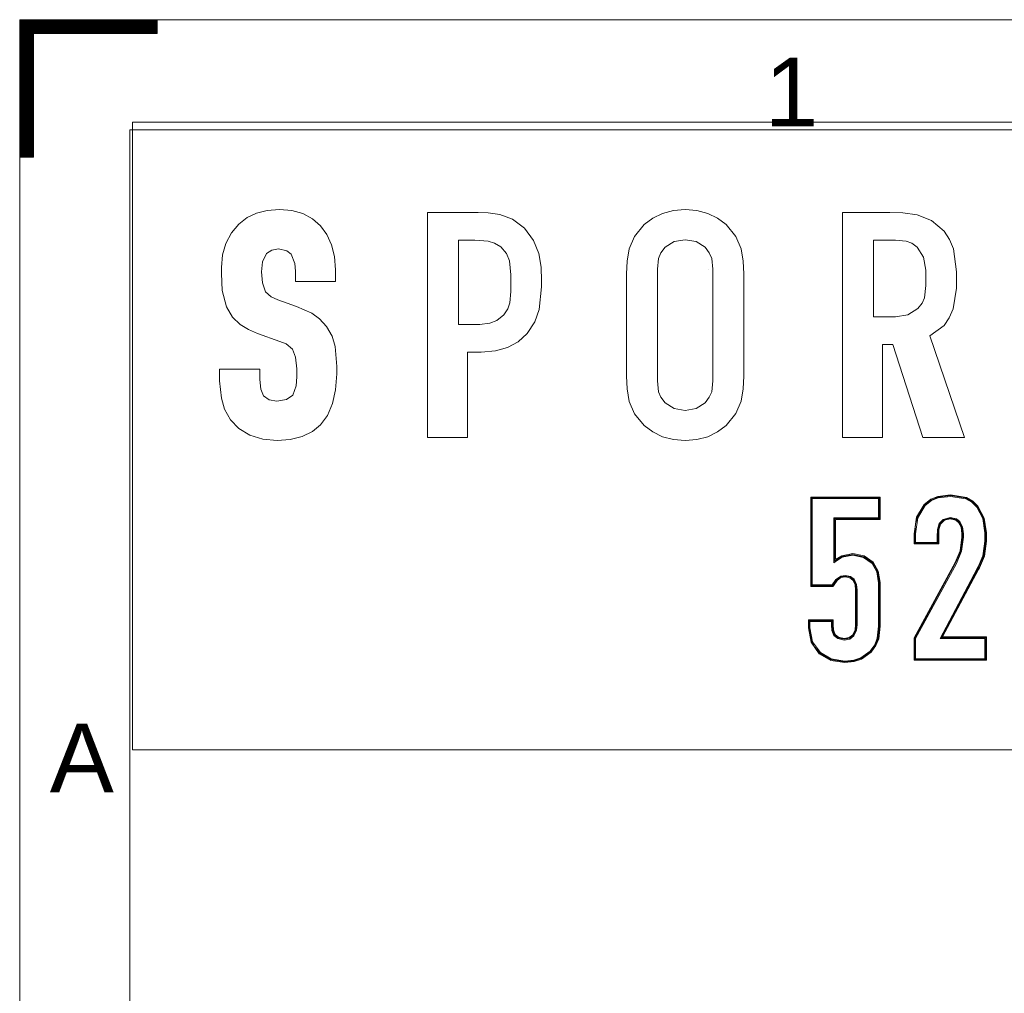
# Model space of a CAD drawing. Header units: millimetres. Extents: x 0 to 594, y 0 to 420.
# Tile 72 of 256: x 0 to 72, y 349 to 420. Entities that reach past the tile are written whole.
import ezdxf

# ---------------------------------------------------------------- set-up
doc = ezdxf.new("R2010")
doc.units = ezdxf.units.MM
doc.layers.add('1', color=7, linetype='Continuous', true_color=0xffffff)
doc.layers.add('256', color=7, linetype='Continuous', true_color=0xffffff)
doc.styles.add('Arial', font='txt')

# ---------------------------------------------------------------- blocks, each defined once
blk = doc.blocks.new('HATCH1')
at = {"color": 163, "lineweight": 13}
for p, q in [((0, 419.98988), (10, 419.98988)), ((0, 419.94755), (10, 419.94755)), ((0, 419.90522), (10, 419.90522)), ((0, 419.86289), (10, 419.86289)), ((0, 419.82056), (10, 419.82056)), ((0, 419.77823), (10, 419.77823)), ((0, 419.7359), (10, 419.7359)), ((0, 419.69357), (10, 419.69357)), ((0, 419.65124), (10, 419.65124)), ((0, 419.60891), (10, 419.60891)), ((0, 419.56658), (10, 419.56658)), ((0, 419.52425), (10, 419.52425)), ((0, 419.48192), (10, 419.48192)), ((0, 419.43959), (10, 419.43959)), ((0, 419.39726), (10, 419.39726)), ((0, 419.35493), (10, 419.35493)), ((0, 419.3126), (10, 419.3126)), ((0, 419.27027), (10, 419.27027)), ((0, 419.22794), (10, 419.22794)), ((0, 419.18561), (10, 419.18561)), ((0, 419.14328), (10, 419.14328)), ((0, 419.10095), (10, 419.10095)), ((0, 419.05862), (10, 419.05862)), ((0, 419.01629), (10, 419.01629)), ((0, 418.97396), (1, 418.97396)), ((0, 418.93163), (1, 418.93163)), ((0, 418.8893), (1, 418.8893)), ((0, 418.84697), (1, 418.84697)), ((0, 418.80464), (1, 418.80464)), ((0, 418.76231), (1, 418.76231)), ((0, 418.71998), (1, 418.71998)), ((0, 418.67765), (1, 418.67765)), ((0, 418.63532), (1, 418.63532)), ((0, 418.59299), (1, 418.59299)), ((0, 418.55066), (1, 418.55066)), ((0, 418.50833), (1, 418.50833)), ((0, 418.466), (1, 418.466)), ((0, 418.42367), (1, 418.42367)), ((0, 418.38134), (1, 418.38134)), ((0, 418.33901), (1, 418.33901)), ((0, 418.29668), (1, 418.29668)), ((0, 418.25435), (1, 418.25435)), ((0, 418.21202), (1, 418.21202)), ((0, 418.16969), (1, 418.16969)), ((0, 418.12736), (1, 418.12736)), ((0, 418.08503), (1, 418.08503)), ((0, 418.0427), (1, 418.0427)), ((0, 418.00037), (1, 418.00037)), ((0, 417.95804), (1, 417.95804)), ((0, 417.91571), (1, 417.91571)), ((0, 417.87338), (1, 417.87338)), ((0, 417.83105), (1, 417.83105)), ((0, 417.78872), (1, 417.78872)), ((0, 417.74639), (1, 417.74639)), ((0, 417.70406), (1, 417.70406)), ((0, 417.66173), (1, 417.66173)), ((0, 417.6194), (1, 417.6194)), ((0, 417.57707), (1, 417.57707)), ((0, 417.53474), (1, 417.53474)), ((0, 417.49241), (1, 417.49241)), ((0, 417.45008), (1, 417.45008)), ((0, 417.40775), (1, 417.40775)), ((0, 417.36542), (1, 417.36542)), ((0, 417.32309), (1, 417.32309)), ((0, 417.28076), (1, 417.28076)), ((0, 417.23843), (1, 417.23843)), ((0, 417.1961), (1, 417.1961)), ((0, 417.15377), (1, 417.15377)), ((0, 417.11144), (1, 417.11144)), ((0, 417.06911), (1, 417.06911)), ((0, 417.02678), (1, 417.02678)), ((0, 416.98445), (1, 416.98445)), ((0, 416.94212), (1, 416.94212)), ((0, 416.89979), (1, 416.89979)), ((0, 416.85746), (1, 416.85746)), ((0, 416.81513), (1, 416.81513)), ((0, 416.7728), (1, 416.7728)), ((0, 416.73047), (1, 416.73047)), ((0, 416.68814), (1, 416.68814)), ((0, 416.64581), (1, 416.64581)), ((0, 416.60348), (1, 416.60348)), ((0, 416.56115), (1, 416.56115)), ((0, 416.51882), (1, 416.51882)), ((0, 416.47649), (1, 416.47649)), ((0, 416.43416), (1, 416.43416)), ((0, 416.39183), (1, 416.39183)), ((0, 416.3495), (1, 416.3495)), ((0, 416.30717), (1, 416.30717)), ((0, 416.26484), (1, 416.26484)), ((0, 416.22251), (1, 416.22251)), ((0, 416.18018), (1, 416.18018)), ((0, 416.13785), (1, 416.13785)), ((0, 416.09552), (1, 416.09552)), ((0, 416.05319), (1, 416.05319)), ((0, 416.01086), (1, 416.01086)), ((0, 415.96853), (1, 415.96853)), ((0, 415.9262), (1, 415.9262)), ((0, 415.88387), (1, 415.88387)), ((0, 415.84154), (1, 415.84154)), ((0, 415.79921), (1, 415.79921)), ((0, 415.75688), (1, 415.75688)), ((0, 415.71455), (1, 415.71455)), ((0, 415.67222), (1, 415.67222)), ((0, 415.62989), (1, 415.62989)), ((0, 415.58756), (1, 415.58756)), ((0, 415.54523), (1, 415.54523)), ((0, 415.5029), (1, 415.5029)), ((0, 415.46057), (1, 415.46057)), ((0, 415.41824), (1, 415.41824)), ((0, 415.37591), (1, 415.37591)), ((0, 415.33358), (1, 415.33358)), ((0, 415.29125), (1, 415.29125)), ((0, 415.24892), (1, 415.24892)), ((0, 415.20659), (1, 415.20659)), ((0, 415.16426), (1, 415.16426)), ((0, 415.12193), (1, 415.12193)), ((0, 415.0796), (1, 415.0796)), ((0, 415.03727), (1, 415.03727)), ((0, 414.99494), (1, 414.99494)), ((0, 414.95261), (1, 414.95261)), ((0, 414.91028), (1, 414.91028)), ((0, 414.86795), (1, 414.86795)), ((0, 414.82562), (1, 414.82562)), ((0, 414.78329), (1, 414.78329)), ((0, 414.74096), (1, 414.74096)), ((0, 414.69863), (1, 414.69863)), ((0, 414.6563), (1, 414.6563)), ((0, 414.61397), (1, 414.61397)), ((0, 414.57164), (1, 414.57164)), ((0, 414.52931), (1, 414.52931)), ((0, 414.48698), (1, 414.48698)), ((0, 414.44465), (1, 414.44465)), ((0, 414.40232), (1, 414.40232)), ((0, 414.35999), (1, 414.35999)), ((0, 414.31766), (1, 414.31766)), ((0, 414.27533), (1, 414.27533)), ((0, 414.233), (1, 414.233)), ((0, 414.19067), (1, 414.19067)), ((0, 414.14834), (1, 414.14834)), ((0, 414.10601), (1, 414.10601)), ((0, 414.06368), (1, 414.06368)), ((0, 414.02135), (1, 414.02135)), ((0, 413.97902), (1, 413.97902)), ((0, 413.93669), (1, 413.93669)), ((0, 413.89436), (1, 413.89436)), ((0, 413.85203), (1, 413.85203)), ((0, 413.8097), (1, 413.8097)), ((0, 413.76737), (1, 413.76737)), ((0, 413.72504), (1, 413.72504)), ((0, 413.68271), (1, 413.68271)), ((0, 413.64038), (1, 413.64038)), ((0, 413.59805), (1, 413.59805)), ((0, 413.55572), (1, 413.55572)), ((0, 413.51339), (1, 413.51339)), ((0, 413.47106), (1, 413.47106)), ((0, 413.42873), (1, 413.42873)), ((0, 413.3864), (1, 413.3864)), ((0, 413.34407), (1, 413.34407)), ((0, 413.30174), (1, 413.30174)), ((0, 413.25941), (1, 413.25941)), ((0, 413.21708), (1, 413.21708)), ((0, 413.17475), (1, 413.17475)), ((0, 413.13242), (1, 413.13242)), ((0, 413.09009), (1, 413.09009)), ((0, 413.04776), (1, 413.04776)), ((0, 413.00543), (1, 413.00543)), ((0, 412.9631), (1, 412.9631)), ((0, 412.92077), (1, 412.92077)), ((0, 412.87844), (1, 412.87844)), ((0, 412.83611), (1, 412.83611)), ((0, 412.79378), (1, 412.79378)), ((0, 412.75145), (1, 412.75145)), ((0, 412.70912), (1, 412.70912)), ((0, 412.66679), (1, 412.66679)), ((0, 412.62446), (1, 412.62446)), ((0, 412.58213), (1, 412.58213)), ((0, 412.5398), (1, 412.5398)), ((0, 412.49747), (1, 412.49747)), ((0, 412.45514), (1, 412.45514)), ((0, 412.41281), (1, 412.41281)), ((0, 412.37048), (1, 412.37048)), ((0, 412.32815), (1, 412.32815)), ((0, 412.28582), (1, 412.28582)), ((0, 412.24349), (1, 412.24349)), ((0, 412.20116), (1, 412.20116)), ((0, 412.15883), (1, 412.15883)), ((0, 412.1165), (1, 412.1165)), ((0, 412.07417), (1, 412.07417)), ((0, 412.03184), (1, 412.03184)), ((0, 411.98951), (1, 411.98951)), ((0, 411.94718), (1, 411.94718)), ((0, 411.90485), (1, 411.90485)), ((0, 411.86252), (1, 411.86252)), ((0, 411.82019), (1, 411.82019)), ((0, 411.77786), (1, 411.77786)), ((0, 411.73553), (1, 411.73553)), ((0, 411.6932), (1, 411.6932)), ((0, 411.65087), (1, 411.65087)), ((0, 411.60854), (1, 411.60854)), ((0, 411.56621), (1, 411.56621)), ((0, 411.52388), (1, 411.52388)), ((0, 411.48155), (1, 411.48155)), ((0, 411.43922), (1, 411.43922)), ((0, 411.39689), (1, 411.39689)), ((0, 411.35456), (1, 411.35456)), ((0, 411.31223), (1, 411.31223)), ((0, 411.2699), (1, 411.2699)), ((0, 411.22757), (1, 411.22757)), ((0, 411.18524), (1, 411.18524)), ((0, 411.14291), (1, 411.14291)), ((0, 411.10058), (1, 411.10058)), ((0, 411.05825), (1, 411.05825)), ((0, 411.01592), (1, 411.01592)), ((0, 410.97359), (1, 410.97359)), ((0, 410.93126), (1, 410.93126)), ((0, 410.88893), (1, 410.88893)), ((0, 410.8466), (1, 410.8466)), ((0, 410.80427), (1, 410.80427)), ((0, 410.76194), (1, 410.76194)), ((0, 410.71961), (1, 410.71961)), ((0, 410.67728), (1, 410.67728)), ((0, 410.63495), (1, 410.63495)), ((0, 410.59262), (1, 410.59262)), ((0, 410.55029), (1, 410.55029)), ((0, 410.50796), (1, 410.50796)), ((0, 410.46563), (1, 410.46563)), ((0, 410.4233), (1, 410.4233)), ((0, 410.38097), (1, 410.38097)), ((0, 410.33864), (1, 410.33864)), ((0, 410.29631), (1, 410.29631)), ((0, 410.25398), (1, 410.25398)), ((0, 410.21165), (1, 410.21165)), ((0, 410.16932), (1, 410.16932)), ((0, 410.12699), (1, 410.12699)), ((0, 410.08466), (1, 410.08466)), ((0, 410.04233), (1, 410.04233)), ((0, 410), (1, 410))]:
    blk.add_line(p, q, dxfattribs=at)

msp = doc.modelspace()

# ---------------------------------------------------------------- linework, layer by layer
at = {"layer": '1', "color": 8, "linetype": 'Continuous', "lineweight": 18}
for p, q in [((8.191, 366.888), (8.191, 412.547)), ((127.34, 412.547), (8.191, 412.547)), ((8.191, 366.888), (127.34, 366.888))]:
    msp.add_line(p, q, dxfattribs=at)
at = {"layer": '1', "color": 7, "linetype": 'Continuous', "lineweight": 18}
for p, q in [((17.22, 405.936), (18.002, 406.132)), ((18.002, 406.132), (18.885, 406.197)), ((18.885, 406.197), (19.782, 406.12)), ((19.782, 406.12), (20.583, 405.892)), ((29.662, 389.616), (29.662, 405.969)), ((29.662, 405.969), (33.336, 405.969)), ((33.336, 405.969), (34.058, 405.951)), ((34.058, 405.951), (34.914, 405.828)), ((46.742, 405.915), (47.532, 406.124)), ((47.532, 406.124), (48.389, 406.195)), ((48.389, 406.195), (49.247, 406.124)), ((49.247, 406.124), (50.037, 405.915)), ((59.834, 405.969), (63.266, 405.969)), ((59.834, 389.616), (59.834, 405.969)), ((63.266, 405.969), (64.208, 405.949)), ((64.208, 405.949), (65.255, 405.802)), ((15.941, 405.14), (16.535, 405.606)), ((16.535, 405.606), (17.22, 405.936)), ((20.583, 405.892), (21.28, 405.522)), ((21.28, 405.522), (21.866, 405.018)), ((34.914, 405.828), (35.824, 405.493)), ((35.824, 405.493), (36.709, 404.84)), ((45.403, 405.095), (46.029, 405.57)), ((46.029, 405.57), (46.742, 405.915)), ((50.037, 405.915), (50.749, 405.571)), ((50.749, 405.571), (51.373, 405.097)), ((65.255, 405.802), (66.296, 405.399)), ((66.296, 405.399), (67.22, 404.611)), ((15.398, 404.49), (15.941, 405.14)), ((21.866, 405.018), (22.335, 404.386)), ((36.709, 404.84), (37.364, 403.949)), ((44.711, 404.241), (45.403, 405.095)), ((51.373, 405.097), (52.067, 404.243)), ((67.22, 404.611), (67.61, 404.017)), ((15, 403.734), (15.398, 404.49)), ((22.335, 404.386), (22.678, 403.635)), ((31.902, 397.837), (31.902, 403.953)), ((31.902, 403.953), (33.107, 403.953)), ((33.107, 403.953), (34.053, 403.895)), ((34.053, 403.895), (34.528, 403.752)), ((37.364, 403.949), (37.74, 402.984)), ((44.329, 403.344), (44.711, 404.241)), ((46.942, 403.451), (47.58, 403.856)), ((47.58, 403.856), (48.389, 403.998)), ((48.389, 403.998), (49.199, 403.856)), ((49.199, 403.856), (49.836, 403.451)), ((52.067, 404.243), (52.45, 403.346)), ((62.076, 403.953), (63.692, 403.953)), ((62.076, 398.397), (62.076, 403.953)), ((63.692, 403.953), (64.469, 403.895)), ((64.469, 403.895), (64.876, 403.745)), ((67.61, 404.017), (67.893, 403.322)), ((14.756, 402.893), (15, 403.734)), ((18.335, 403.249), (17.957, 403.003)), ((18.817, 403.33), (18.335, 403.249)), ((19.434, 403.197), (18.817, 403.33)), ((19.742, 402.94), (19.434, 403.197)), ((22.678, 403.635), (22.89, 402.773)), ((34.528, 403.752), (34.982, 403.473)), ((34.982, 403.473), (35.403, 402.985)), ((44.167, 402.427), (44.329, 403.344)), ((46.632, 403.05), (46.942, 403.451)), ((49.836, 403.451), (50.146, 403.05)), ((52.45, 403.346), (52.612, 402.429)), ((64.876, 403.745), (65.271, 403.451)), ((65.271, 403.451), (65.72, 402.718)), ((67.893, 403.322), (68.122, 401.666)), ((14.673, 401.986), (14.756, 402.893)), ((17.649, 402.385), (17.585, 401.65)), ((17.957, 403.003), (17.649, 402.385)), ((20.011, 402.263), (19.742, 402.94)), ((22.89, 402.773), (22.962, 401.807)), ((35.403, 402.985), (35.619, 402.451)), ((35.619, 402.451), (35.708, 401.453)), ((37.74, 402.984), (37.91, 401.991)), ((44.133, 401.511), (44.167, 402.427)), ((46.373, 401.847), (46.461, 402.641)), ((46.461, 402.641), (46.632, 403.05)), ((50.146, 403.05), (50.318, 402.641)), ((50.318, 402.641), (50.405, 401.847)), ((52.612, 402.429), (52.646, 401.513)), ((65.72, 402.718), (65.885, 401.78)), ((14.673, 401.538), (14.673, 401.986)), ((20.049, 401.717), (20.011, 402.263)), ((20.049, 400.955), (20.049, 401.717)), ((22.962, 401.807), (22.961, 400.955)), ((37.91, 401.991), (37.95, 401.018)), ((46.373, 393.738), (46.373, 401.847)), ((50.069, 401.847), (50.069, 401.847)), ((50.405, 401.847), (50.405, 393.738)), ((65.885, 401.78), (65.885, 400.66)), ((68.122, 401.666), (68.122, 400.478)), ((14.728, 400.302), (14.673, 401.538)), ((17.585, 401.65), (17.657, 400.854)), ((22.961, 400.955), (20.049, 400.955)), ((35.708, 401.453), (35.708, 400.236)), ((37.95, 401.018), (37.95, 400.57)), ((44.133, 394.074), (44.133, 401.511)), ((52.646, 401.513), (52.646, 394.076)), ((15.036, 399.121), (14.728, 400.302)), ((17.657, 400.854), (17.885, 400.205)), ((35.708, 400.236), (35.649, 399.397)), ((37.95, 400.57), (37.779, 398.921)), ((65.885, 400.66), (65.798, 399.772)), ((68.122, 400.478), (67.877, 398.98)), ((17.885, 400.205), (18.282, 399.853)), ((18.282, 399.853), (18.764, 399.634)), ((18.764, 399.634), (20.119, 399.145)), ((65.798, 399.772), (65.625, 399.383)), ((15.474, 398.374), (15.036, 399.121)), ((20.119, 399.145), (21.234, 398.654)), ((35.496, 398.962), (35.195, 398.529)), ((35.649, 399.397), (35.496, 398.962)), ((37.779, 398.921), (37.464, 398.024)), ((65.309, 399.004), (64.586, 398.545)), ((65.625, 399.383), (65.309, 399.004)), ((67.877, 398.98), (67.59, 398.32)), ((16.02, 397.838), (15.474, 398.374)), ((21.234, 398.654), (21.797, 398.253)), ((21.797, 398.253), (22.316, 397.683)), ((34.694, 398.129), (34.187, 397.924)), ((35.195, 398.529), (34.694, 398.129)), ((63.689, 398.397), (62.076, 398.397)), ((64.586, 398.545), (63.689, 398.397)), ((67.59, 398.32), (67.211, 397.77)), ((16.639, 397.461), (16.02, 397.838)), ((17.294, 397.188), (16.639, 397.461)), ((22.316, 397.683), (22.718, 396.971)), ((33.448, 397.837), (31.902, 397.837)), ((34.187, 397.924), (33.445, 397.837)), ((37.464, 398.024), (36.904, 397.17)), ((67.211, 397.77), (66.187, 397.002)), ((18.927, 396.605), (17.294, 397.188)), ((22.718, 396.971), (22.938, 396.241)), ((36.904, 397.17), (36.253, 396.576)), ((66.187, 397.002), (68.703, 389.611)), ((19.367, 396.415), (18.927, 396.605)), ((19.845, 396.029), (19.367, 396.415)), ((20.065, 395.467), (19.845, 396.029)), ((22.938, 396.241), (23.051, 394.775)), ((35.482, 396.155), (34.586, 395.904)), ((36.253, 396.576), (35.482, 396.155)), ((63.488, 396.381), (62.746, 396.381)), ((62.746, 396.381), (62.746, 389.616)), ((65.661, 389.616), (63.488, 396.381)), ((20.141, 394.614), (20.065, 395.467)), ((32.574, 395.821), (32.574, 389.616)), ((33.56, 395.821), (32.574, 395.821)), ((34.586, 395.904), (33.56, 395.821)), ((14.541, 393.74), (14.541, 394.591)), ((14.541, 394.591), (17.453, 394.591)), ((17.453, 394.591), (17.453, 393.83)), ((20.141, 394.031), (20.141, 394.614)), ((23.051, 394.775), (23.051, 394.237)), ((17.453, 393.83), (17.527, 393.132)), ((20.106, 393.38), (20.141, 394.031)), ((23.051, 394.237), (22.975, 393.089)), ((44.167, 393.158), (44.133, 394.074)), ((52.646, 394.076), (52.612, 393.16)), ((14.667, 392.472), (14.541, 393.74)), ((17.527, 393.132), (17.74, 392.647)), ((19.857, 392.696), (20.106, 393.38)), ((22.975, 393.089), (22.75, 392.074)), ((44.329, 392.241), (44.167, 393.158)), ((46.461, 392.944), (46.373, 393.738)), ((50.405, 393.738), (50.318, 392.944)), ((52.612, 393.16), (52.45, 392.243)), ((14.902, 391.666), (14.667, 392.472)), ((17.74, 392.647), (18.136, 392.358)), ((18.136, 392.358), (18.707, 392.262)), ((18.707, 392.262), (19.395, 392.37)), ((19.395, 392.37), (19.857, 392.696)), ((46.632, 392.535), (46.461, 392.944)), ((46.942, 392.134), (46.632, 392.535)), ((50.146, 392.535), (49.836, 392.134)), ((50.318, 392.944), (50.146, 392.535)), ((15.32, 390.899), (14.902, 391.666)), ((22.75, 392.074), (22.383, 391.214)), ((44.711, 391.344), (44.329, 392.241)), ((47.58, 391.729), (46.942, 392.134)), ((48.389, 391.587), (47.58, 391.729)), ((49.199, 391.729), (48.389, 391.587)), ((49.836, 392.134), (49.199, 391.729)), ((52.45, 392.243), (52.068, 391.346)), ((22.383, 391.214), (21.882, 390.532)), ((45.405, 390.49), (44.711, 391.344)), ((52.068, 391.346), (51.375, 390.492)), ((15.935, 390.259), (15.32, 390.899)), ((16.729, 389.786), (15.935, 390.259)), ((21.882, 390.532), (21.281, 390.052)), ((46.03, 390.016), (45.405, 390.49)), ((51.375, 390.492), (50.75, 390.017)), ((17.67, 389.493), (16.729, 389.786)), ((18.73, 389.392), (17.67, 389.493)), ((20.537, 389.696), (19.676, 389.475)), ((21.281, 390.052), (20.537, 389.696)), ((32.574, 389.616), (29.662, 389.616)), ((46.742, 389.672), (46.03, 390.016)), ((47.532, 389.463), (46.742, 389.672)), ((50.037, 389.672), (49.246, 389.463)), ((50.75, 390.017), (50.037, 389.672)), ((62.746, 389.616), (59.834, 389.616)), ((68.705, 389.616), (65.661, 389.616)), ((19.676, 389.475), (18.728, 389.399)), ((48.389, 389.392), (47.532, 389.463)), ((49.246, 389.463), (48.389, 389.392)), ((57.52, 385.279), (62.572, 385.279)), ((57.52, 378.783), (57.52, 385.279)), ((57.578, 385.227), (62.518, 385.227)), ((57.578, 378.843), (57.578, 385.227)), ((62.518, 385.227), (62.516, 385.223)), ((62.516, 385.223), (62.516, 383.711)), ((62.572, 385.279), (62.572, 383.655)), ((66.254, 385.117), (66.761, 385.33)), ((66.27, 385.064), (66.759, 385.273)), ((66.795, 385.223), (66.309, 385.02)), ((66.759, 385.273), (67.688, 385.391)), ((66.761, 385.33), (67.69, 385.445)), ((67.688, 385.333), (66.795, 385.223)), ((67.688, 385.391), (68.75, 385.227)), ((68.803, 385.144), (67.688, 385.333)), ((67.69, 385.445), (68.853, 385.246)), ((68.75, 385.227), (69.219, 384.98)), ((68.853, 385.246), (69.302, 384.988)), ((57.63, 385.165), (57.63, 378.892)), ((62.457, 385.165), (57.63, 385.165)), ((62.457, 383.765), (62.457, 385.165)), ((65.217, 383.823), (65.768, 384.739)), ((65.302, 383.899), (65.807, 384.701)), ((65.847, 384.661), (65.318, 383.781)), ((65.768, 384.739), (66.254, 385.117)), ((65.807, 384.701), (66.27, 385.064)), ((66.309, 385.02), (65.847, 384.661)), ((69.232, 384.899), (68.803, 385.144)), ((69.219, 384.98), (69.637, 384.585)), ((69.594, 384.546), (69.232, 384.899)), ((69.302, 384.988), (69.682, 384.618)), ((70.031, 383.711), (69.594, 384.546)), ((69.637, 384.585), (70.078, 383.754)), ((69.682, 384.618), (70.14, 383.752)), ((59.198, 380.492), (59.198, 383.765)), ((59.198, 383.765), (62.457, 383.765)), ((65.031, 382.618), (65.217, 383.823)), ((65.318, 383.781), (65.141, 382.615)), ((65.144, 383.326), (65.302, 383.899)), ((67.139, 383.656), (67.657, 383.798)), ((67.657, 383.798), (68.118, 383.694)), ((70.078, 383.754), (70.242, 382.685)), ((59.256, 383.711), (59.256, 380.619)), ((62.516, 383.711), (59.256, 383.711)), ((59.312, 383.655), (59.312, 380.738)), ((62.572, 383.655), (59.312, 383.655)), ((65.085, 382.618), (65.144, 383.326)), ((66.729, 382.909), (66.868, 383.366)), ((66.915, 383.344), (66.784, 382.903)), ((66.966, 383.312), (66.841, 382.888)), ((66.868, 383.366), (67.139, 383.656)), ((67.178, 383.621), (66.915, 383.344)), ((67.248, 383.594), (66.966, 383.312)), ((67.655, 383.747), (67.178, 383.621)), ((67.656, 383.688), (67.248, 383.594)), ((68.078, 383.657), (67.655, 383.747)), ((68.063, 383.599), (67.656, 383.688)), ((68.268, 383.44), (68.063, 383.599)), ((68.311, 383.478), (68.078, 383.657)), ((68.118, 383.694), (68.356, 383.509)), ((68.447, 383.086), (68.268, 383.44)), ((68.493, 383.125), (68.311, 383.478)), ((68.356, 383.509), (68.555, 383.122)), ((68.508, 382.618), (68.447, 383.086)), ((68.562, 382.62), (68.493, 383.125)), ((68.555, 383.122), (68.622, 382.616)), ((70.186, 382.683), (70.031, 383.711)), ((70.14, 383.752), (70.3, 382.685)), ((65.031, 381.874), (65.031, 382.618)), ((65.085, 382.62), (65.085, 382.618)), ((65.085, 381.932), (65.085, 382.62)), ((65.141, 382.615), (65.141, 381.984)), ((66.709, 382.38), (66.729, 382.909)), ((66.709, 381.984), (66.709, 382.38)), ((66.784, 382.903), (66.765, 382.385)), ((66.765, 382.385), (66.765, 381.932)), ((66.841, 382.888), (66.823, 382.382)), ((66.823, 382.382), (66.824, 381.874)), ((68.376, 381.374), (68.508, 382.367)), ((68.428, 381.361), (68.562, 382.369)), ((68.622, 382.365), (68.485, 381.343)), ((68.508, 382.367), (68.508, 382.618)), ((68.562, 382.369), (68.562, 382.62)), ((68.622, 382.616), (68.622, 382.365)), ((70.186, 382.062), (70.186, 382.683)), ((70.242, 382.685), (70.242, 382.064)), ((70.3, 382.685), (70.3, 382.064)), ((66.824, 381.874), (65.031, 381.874)), ((66.765, 381.932), (65.085, 381.932)), ((65.141, 381.984), (66.709, 381.984)), ((70.036, 381.003), (70.186, 382.062)), ((70.242, 382.064), (70.091, 380.989)), ((70.3, 382.064), (70.145, 380.971)), ((59.256, 380.619), (59.794, 380.956)), ((59.814, 380.9), (59.292, 380.575)), ((59.312, 380.738), (59.771, 381.007)), ((59.771, 381.007), (60.582, 381.164)), ((59.794, 380.956), (60.582, 381.108)), ((60.582, 381.047), (59.814, 380.9)), ((60.582, 381.164), (61.406, 380.996)), ((60.582, 381.108), (61.387, 380.944)), ((61.361, 380.889), (60.582, 381.047)), ((61.387, 380.944), (62.027, 380.503)), ((61.406, 380.996), (62.067, 380.541)), ((68.011, 380.512), (68.376, 381.374)), ((68.058, 380.487), (68.428, 381.361)), ((68.485, 381.343), (68.111, 380.458)), ((70.091, 380.989), (69.67, 380.048)), ((69.693, 380.198), (70.036, 381.003)), ((70.145, 380.971), (69.791, 380.142)), ((59.292, 380.575), (59.198, 380.492)), ((61.985, 380.46), (61.361, 380.889)), ((62.33, 379.839), (61.985, 380.46)), ((62.027, 380.503), (62.377, 379.881)), ((62.067, 380.541), (62.434, 379.884)), ((65.038, 375.035), (68.011, 380.512)), ((65.085, 375.01), (68.058, 380.487)), ((68.111, 380.458), (65.143, 374.992)), ((69.621, 380.073), (69.693, 380.198)), ((59.348, 379.296), (59.697, 379.532)), ((59.701, 379.48), (59.392, 379.264)), ((59.697, 379.532), (60.042, 379.58)), ((60.047, 379.533), (59.701, 379.48)), ((60.047, 379.473), (59.719, 379.425)), ((60.042, 379.58), (60.406, 379.514)), ((60.377, 379.477), (60.047, 379.533)), ((60.362, 379.417), (60.047, 379.473)), ((60.633, 379.282), (60.377, 379.477)), ((60.406, 379.514), (60.674, 379.307)), ((62.457, 379.054), (62.33, 379.839)), ((62.377, 379.881), (62.513, 379.058)), ((62.434, 379.884), (62.569, 379.058)), ((66.924, 375.001), (69.621, 380.073)), ((69.67, 380.048), (67.016, 375.06)), ((69.722, 380.019), (67.112, 375.113)), ((69.791, 380.142), (69.722, 380.019)), ((59.157, 378.783), (57.52, 378.783)), ((59.124, 378.843), (57.578, 378.843)), ((57.63, 378.892), (59.083, 378.892)), ((59.083, 378.892), (59.348, 379.296)), ((59.392, 379.264), (59.124, 378.843)), ((59.173, 378.816), (59.157, 378.783)), ((59.433, 379.222), (59.173, 378.816)), ((59.719, 379.425), (59.433, 379.222)), ((60.591, 379.24), (60.362, 379.417)), ((60.751, 378.901), (60.591, 379.24)), ((60.803, 378.924), (60.633, 379.282)), ((60.674, 379.307), (60.855, 378.927)), ((60.779, 378.536), (60.751, 378.901)), ((60.835, 378.543), (60.803, 378.924)), ((60.855, 378.927), (60.889, 378.532)), ((62.458, 375.879), (62.457, 379.054)), ((62.513, 379.058), (62.513, 375.884)), ((62.569, 379.058), (62.569, 375.884)), ((60.78, 375.982), (60.779, 378.536)), ((60.835, 375.989), (60.835, 378.543)), ((60.889, 378.532), (60.889, 375.978)), ((57.352, 376.359), (59.144, 376.359)), ((57.352, 375.781), (57.352, 376.359)), ((57.406, 376.305), (59.086, 376.305)), ((57.406, 375.783), (57.406, 376.305)), ((57.462, 376.24), (57.464, 376.245)), ((59.03, 376.24), (57.462, 376.24)), ((57.464, 376.245), (57.465, 375.779)), ((59.03, 375.978), (59.03, 376.24)), ((59.061, 375.583), (59.03, 375.978)), ((59.086, 376.305), (59.086, 375.987)), ((59.086, 375.987), (59.114, 375.613)), ((59.144, 376.359), (59.144, 375.985)), ((59.144, 375.985), (59.171, 375.62)), ((60.746, 375.634), (60.78, 375.982)), ((60.801, 375.635), (60.835, 375.989)), ((60.889, 375.978), (60.851, 375.599)), ((62.356, 375.012), (62.458, 375.879)), ((62.513, 375.884), (62.401, 374.972)), ((62.569, 375.884), (62.462, 374.981)), ((57.547, 374.716), (57.352, 375.781)), ((57.547, 374.872), (57.406, 375.783)), ((57.465, 375.779), (57.651, 374.762)), ((59.209, 375.223), (59.061, 375.583)), ((59.114, 375.613), (59.254, 375.263)), ((59.171, 375.62), (59.301, 375.295)), ((59.481, 374.993), (59.209, 375.223)), ((59.254, 375.263), (59.522, 375.041)), ((59.301, 375.295), (59.539, 375.094)), ((60.313, 375.062), (60.574, 375.261)), ((60.355, 375.026), (60.616, 375.232)), ((60.659, 375.187), (60.358, 374.956)), ((60.574, 375.261), (60.746, 375.634)), ((60.616, 375.232), (60.801, 375.635)), ((60.851, 375.599), (60.659, 375.187)), ((57.782, 374.394), (57.547, 374.872)), ((58.143, 373.89), (57.547, 374.716)), ((57.651, 374.762), (58.219, 373.973)), ((59.944, 374.88), (59.481, 374.993)), ((59.522, 375.041), (59.944, 374.945)), ((59.539, 375.094), (59.946, 374.997)), ((59.944, 374.945), (60.355, 375.026)), ((60.358, 374.956), (59.944, 374.88)), ((59.946, 374.997), (60.313, 375.062)), ((61.835, 374.069), (62.169, 374.533)), ((62.208, 374.495), (61.875, 374.036)), ((62.265, 374.482), (61.915, 373.998)), ((62.169, 374.533), (62.356, 375.012)), ((62.401, 374.972), (62.208, 374.495)), ((62.462, 374.981), (62.265, 374.482)), ((65.031, 373.406), (65.038, 375.035)), ((65.085, 373.465), (65.085, 375.01)), ((65.143, 374.992), (65.143, 373.516)), ((70.188, 375.001), (66.924, 375.001)), ((67.016, 375.06), (70.242, 375.06)), ((67.112, 375.113), (70.3, 375.113)), ((70.188, 373.518), (70.188, 375.001)), ((70.242, 375.06), (70.242, 373.465)), ((70.3, 375.113), (70.3, 373.406)), ((58.179, 373.935), (57.782, 374.394)), ((58.976, 373.402), (58.143, 373.89)), ((58.954, 373.47), (58.179, 373.935)), ((58.219, 373.973), (59.017, 373.505)), ((61.875, 374.036), (61.167, 373.528)), ((61.171, 373.585), (61.835, 374.069)), ((61.915, 373.998), (61.219, 373.49)), ((59.993, 373.297), (58.954, 373.47)), ((59.995, 373.238), (58.976, 373.402)), ((59.017, 373.505), (59.996, 373.348)), ((60.644, 373.36), (59.993, 373.297)), ((60.679, 373.31), (59.993, 373.241)), ((59.993, 373.241), (59.995, 373.238)), ((59.996, 373.348), (60.654, 373.414)), ((61.167, 373.528), (60.644, 373.36)), ((60.654, 373.414), (61.171, 373.585)), ((61.219, 373.49), (60.679, 373.31)), ((70.3, 373.406), (65.031, 373.406)), ((70.242, 373.465), (65.085, 373.465)), ((65.143, 373.516), (65.143, 373.518)), ((65.143, 373.518), (70.188, 373.518))]:
    msp.add_line(p, q, dxfattribs=at)
at = {"layer": '256', "color": 163, "linetype": 'Continuous', "lineweight": 18}
for p, q in [((8, 420), (0, 420)), ((0, 412), (0, 420)), ((0, 410), (0, 420)), ((0, 420), (10, 420)), ((0, 0), (0, 420)), ((0, 420), (594, 420)), ((10, 420), (10, 419)), ((1, 419), (1, 410)), ((10, 419), (1, 419)), ((8, 8), (8, 412)), ((8, 412), (586, 412)), ((1, 410), (0, 410))]:
    msp.add_line(p, q, dxfattribs=at)

# ---------------------------------------------------------------- block references
at = {"layer": '256', "color": 163, "linetype": 'Continuous', "lineweight": 13}
msp.add_blockref('HATCH1', (0, 0), dxfattribs=at)

# ---------------------------------------------------------------- texts
at = {"layer": '256', "color": 18, "linetype": 'Continuous', "lineweight": 13, "char_height": 5, "attachment_point": 7, "line_spacing_factor": 1.047437, "style": 'Arial'}
for s, insert in [('\\fArial|b0|i0;\\W1.0000;1', (54.182, 412.235)), ('\\fArial|b0|i0;\\W1.0000;A', (2.186, 363.807))]:
    msp.add_mtext(s, dxfattribs=dict(at, insert=insert))

doc.saveas('drawing.dxf')
